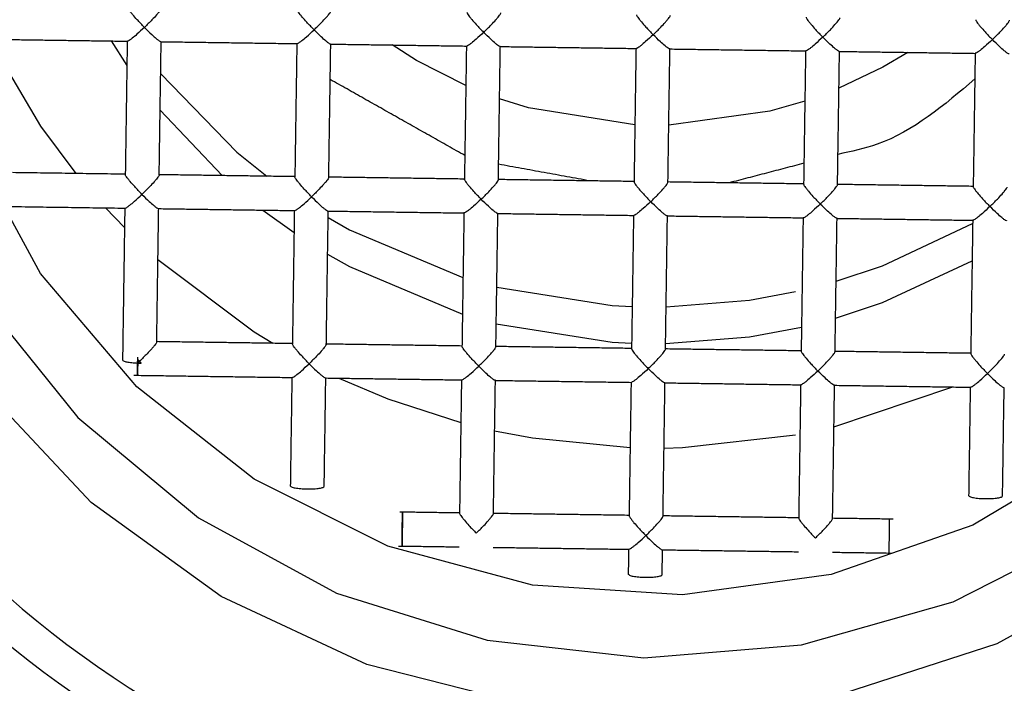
# Model space of a CAD drawing. Header units: millimetres. Extents: x 3953.473 to 3953.518, y 1849.685 to 1849.838.
# Tile 4 of 10: x 3953.48819 to 3953.4998, y 1849.74572 to 1849.75355. Entities that reach past the tile are written whole.
import ezdxf

# ---------------------------------------------------------------- set-up
doc = ezdxf.new("R2010")
doc.units = ezdxf.units.MM
doc.layers.add('SANINDUSA', color=3, linetype='Continuous')

msp = doc.modelspace()

# ---------------------------------------------------------------- linework, layer by layer
at = {"layer": 'SANINDUSA'}
for p, q in [((3953.489269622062, 1849.753298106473), (3953.489456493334, 1849.753008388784)), ((3953.489848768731, 1849.75248225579), (3953.490578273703, 1849.751709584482)), ((3953.489205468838, 1849.751329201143), (3953.489428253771, 1849.75109572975)), ((3953.491061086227, 1849.751302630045), (3953.491427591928, 1849.751036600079)), ((3953.497794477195, 1849.748747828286), (3953.499195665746, 1849.749216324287))]:
    msp.add_line(p, q, dxfattribs=at)
at = {"layer": 'SANINDUSA', "flags": 128}
for points in [[(3953.487717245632, 1849.750291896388), (3953.488877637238, 1849.748857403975), (3953.490299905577, 1849.747673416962), (3953.491929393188, 1849.746785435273), (3953.493703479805, 1849.746227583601), (3953.495553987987, 1849.746021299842), (3953.497409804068, 1849.746174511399), (3953.499199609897, 1849.746681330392), (3953.500854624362, 1849.747522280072), (3953.502311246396, 1849.748665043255), (3953.503513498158, 1849.750065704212), (3953.504415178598, 1849.751670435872), (3953.504981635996, 1849.753417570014), (3953.505191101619, 1849.755239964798), (3953.505035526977, 1849.757067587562), (3953.504520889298, 1849.758830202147), (3953.503666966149, 1849.760460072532), (3953.502506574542, 1849.761894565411), (3953.501084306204, 1849.763078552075), (3953.499454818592, 1849.763966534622), (3953.497680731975, 1849.764524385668)], [(3953.505691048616, 1849.755059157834), (3953.505482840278, 1849.753198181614), (3953.504920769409, 1849.751409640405), (3953.504025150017, 1849.749758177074), (3953.502828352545, 1849.748303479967), (3953.501373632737, 1849.747098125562), (3953.499713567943, 1849.746185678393), (3953.49790815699, 1849.745599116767)], [(3953.487860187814, 1849.753270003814), (3953.488438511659, 1849.752293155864), (3953.488855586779, 1849.751734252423)], [(3953.493453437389, 1849.752772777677), (3953.492873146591, 1849.753069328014), (3953.492585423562, 1849.753250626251)], [(3953.498665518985, 1849.753163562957), (3953.498372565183, 1849.752990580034), (3953.497853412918, 1849.752739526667)], [(3953.489855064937, 1849.752908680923), (3953.490754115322, 1849.751987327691), (3953.491106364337, 1849.751702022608)], [(3953.495446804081, 1849.752309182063), (3953.494191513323, 1849.752509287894), (3953.493851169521, 1849.75261621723)], [(3953.497451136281, 1849.752588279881), (3953.497038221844, 1849.752468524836), (3953.495846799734, 1849.752305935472)], [(3953.500946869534, 1849.748485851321), (3953.499430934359, 1849.747585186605), (3953.497761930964, 1849.747003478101), (3953.49600818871, 1849.746764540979), (3953.49424150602, 1849.746878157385), (3953.492534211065, 1849.747339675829), (3953.490956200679, 1849.748130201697), (3953.489572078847, 1849.74921737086), (3953.488438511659, 1849.75055667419), (3953.487601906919, 1849.752093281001)], [(3953.491830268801, 1849.751214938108), (3953.492083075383, 1849.751071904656), (3953.493419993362, 1849.750507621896)], [(3953.497819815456, 1849.750463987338), (3953.498366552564, 1849.750646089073), (3953.499430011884, 1849.751143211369)], [(3953.489822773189, 1849.750721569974), (3953.490956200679, 1849.749866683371), (3953.491177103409, 1849.749731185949)], [(3953.491823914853, 1849.750784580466), (3953.492083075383, 1849.75063778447), (3953.493413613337, 1849.750075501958)], [(3953.497813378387, 1849.750027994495), (3953.498366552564, 1849.750211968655), (3953.499423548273, 1849.750705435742)], [(3953.493818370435, 1849.750394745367), (3953.495177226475, 1849.750177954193), (3953.495415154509, 1849.750165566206)], [(3953.495815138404, 1849.750161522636), (3953.49679773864, 1849.750241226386), (3953.497342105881, 1849.750341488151)], [(3953.493811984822, 1849.749962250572), (3953.495177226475, 1849.749743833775), (3953.495408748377, 1849.749731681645)], [(3953.495808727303, 1849.749727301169), (3953.49679773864, 1849.749807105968), (3953.49741178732, 1849.749923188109)], [(3953.491956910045, 1849.749319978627), (3953.492534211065, 1849.749076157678), (3953.493394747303, 1849.748797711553)], [(3953.494125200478, 1849.745475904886), (3953.492284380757, 1849.745943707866), (3953.490566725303, 1849.746746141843), (3953.489034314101, 1849.747854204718), (3953.487742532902, 1849.749227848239)], [(3953.493793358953, 1849.748700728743), (3953.49424150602, 1849.748614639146), (3953.495390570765, 1849.748500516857)], [(3953.495790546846, 1849.748495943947), (3953.49600818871, 1849.748501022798), (3953.497342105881, 1849.748649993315)]]:
    msp.add_lwpolyline(points, dxfattribs=at)
at = {"layer": 'SANINDUSA'}
for centre, radius, start, end in [((3953.495693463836, 1849.755399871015), 0.01154357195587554, 196.8330576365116, 341.5261779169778), ((3953.495693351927, 1849.755523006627), 0.01206521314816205, 203.436994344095, 334.9222388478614)]:
    msp.add_arc(centre, radius, start, end, dxfattribs=at)
for points, knots in [([(3953.489663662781, 1849.75345775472), (3953.489634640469, 1849.753488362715), (3953.489585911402, 1849.753539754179), (3953.489530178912, 1849.753601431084), (3953.489498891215, 1849.753640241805), (3953.489480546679, 1849.753665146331), (3953.489468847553, 1849.753683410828), (3953.489467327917, 1849.753689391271), (3953.489466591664, 1849.753692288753)], [0, 0, 0, 0, 0.329698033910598, 0.5535698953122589, 0.6801627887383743, 0.7951174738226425, 0.9007358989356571, 1, 1, 1, 1]), ([(3953.489866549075, 1849.753686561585), (3953.489865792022, 1849.753683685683), (3953.489864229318, 1849.753677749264), (3953.489852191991, 1849.753659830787), (3953.48983329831, 1849.753635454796), (3953.489801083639, 1849.753597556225), (3953.489743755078, 1849.753537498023), (3953.489693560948, 1849.753487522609), (3953.489663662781, 1849.75345775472)], [0, 0, 0, 0, 0.09925314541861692, 0.2048777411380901, 0.3198267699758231, 0.4464305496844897, 0.670265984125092, 1, 1, 1, 1]), ([(3953.491663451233, 1849.753429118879), (3953.491634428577, 1849.75345972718), (3953.491585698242, 1849.753511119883), (3953.491529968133, 1849.753572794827), (3953.491498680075, 1849.753611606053), (3953.491480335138, 1849.753636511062), (3953.491468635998, 1849.753654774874), (3953.491467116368, 1849.753660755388), (3953.491466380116, 1849.753663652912)], [0, 0, 0, 0, 0.3296953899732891, 0.5535732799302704, 0.6801639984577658, 0.7951191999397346, 0.90073647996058, 1, 1, 1, 1]), ([(3953.491663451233, 1849.753429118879), (3953.491693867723, 1849.753458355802), (3953.491744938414, 1849.753507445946), (3953.49180081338, 1849.753569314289), (3953.491833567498, 1849.75360708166), (3953.491852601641, 1849.753631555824), (3953.491864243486, 1849.753649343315), (3953.491865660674, 1849.753655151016), (3953.49186633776, 1849.753657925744)], [0, 0, 0, 0, 0.32965323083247, 0.5535029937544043, 0.682101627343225, 0.7979479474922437, 0.9034661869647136, 1, 1, 1, 1]), ([(3953.493466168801, 1849.753635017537), (3953.493466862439, 1849.75363207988), (3953.493468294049, 1849.753626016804), (3953.493479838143, 1849.753607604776), (3953.49349830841, 1849.753582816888), (3953.493529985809, 1849.753544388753), (3953.493584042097, 1849.753481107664), (3953.493633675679, 1849.75343058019), (3953.493663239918, 1849.753400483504)], [0, 0, 0, 0, 0.09926199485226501, 0.2048683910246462, 0.3198198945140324, 0.4464271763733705, 0.6702643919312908, 1, 1, 1, 1]), ([(3953.493663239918, 1849.753400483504), (3953.493693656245, 1849.753429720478), (3953.49374472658, 1849.753478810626), (3953.493800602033, 1849.753540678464), (3953.493833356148, 1849.753578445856), (3953.493852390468, 1849.753602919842), (3953.493864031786, 1849.753620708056), (3953.493865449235, 1849.753626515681), (3953.493866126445, 1849.753629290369)], [0, 0, 0, 0, 0.3296535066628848, 0.5535025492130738, 0.6821013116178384, 0.7979475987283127, 0.9034661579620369, 0.9999999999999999, 0.9999999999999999, 0.9999999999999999, 0.9999999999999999]), ([(3953.495465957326, 1849.753606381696), (3953.495466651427, 1849.753603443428), (3953.495468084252, 1849.753597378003), (3953.495479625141, 1849.753578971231), (3953.495498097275, 1849.753554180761), (3953.495529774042, 1849.753515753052), (3953.49558383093, 1849.75345247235), (3953.495633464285, 1849.753401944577), (3953.495663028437, 1849.753371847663)], [0, 0, 0, 0, 0.09924352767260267, 0.2048669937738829, 0.3198189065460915, 0.4464263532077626, 0.6702633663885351, 1, 1, 1, 1]), ([(3953.495663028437, 1849.753371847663), (3953.495693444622, 1849.753401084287), (3953.495744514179, 1849.753450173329), (3953.49580039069, 1849.753512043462), (3953.49583314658, 1849.753549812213), (3953.495852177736, 1849.753574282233), (3953.495863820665, 1849.753592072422), (3953.495865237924, 1849.753597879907), (3953.495865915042, 1849.753600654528)], [0, 0, 0, 0, 0.3296510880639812, 0.5534926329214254, 0.6820895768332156, 0.7979491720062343, 0.9034669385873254, 0.9999999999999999, 0.9999999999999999, 0.9999999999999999, 0.9999999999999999]), ([(3953.497465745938, 1849.753577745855), (3953.49746644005, 1849.753574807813), (3953.497467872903, 1849.753568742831), (3953.497479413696, 1849.753550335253), (3953.497497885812, 1849.753525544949), (3953.497529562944, 1849.753487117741), (3953.497583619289, 1849.753423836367), (3953.497633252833, 1849.753373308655), (3953.497662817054, 1849.753343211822)], [0, 0, 0, 0, 0.09924316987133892, 0.2048671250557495, 0.319819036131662, 0.4464256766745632, 0.6702634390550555, 1, 1, 1, 1]), ([(3953.497662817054, 1849.753343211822), (3953.497693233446, 1849.753372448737), (3953.497744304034, 1849.753421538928), (3953.497800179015, 1849.753483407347), (3953.497832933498, 1849.75352117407), (3953.497851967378, 1849.753545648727), (3953.497863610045, 1849.75356343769), (3953.497865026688, 1849.753569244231), (3953.497865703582, 1849.753572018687)], [0, 0, 0, 0, 0.3296466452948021, 0.5534926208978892, 0.6820880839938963, 0.7979329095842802, 0.9034491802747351, 1, 1, 1, 1]), ([(3953.499465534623, 1849.753549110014), (3953.499466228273, 1849.753546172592), (3953.499467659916, 1849.753540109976), (3953.499479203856, 1849.753521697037), (3953.499497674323, 1849.753496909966), (3953.499529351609, 1849.753458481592), (3953.499583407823, 1849.753395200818), (3953.499633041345, 1849.753344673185), (3953.499662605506, 1849.753314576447)], [0, 0, 0, 0, 0.09926182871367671, 0.2048689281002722, 0.3198199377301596, 0.4464274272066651, 0.6702650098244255, 1, 1, 1, 1]), ([(3953.499662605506, 1849.753314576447), (3953.499693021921, 1849.753343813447), (3953.499744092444, 1849.753392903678), (3953.499799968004, 1849.753454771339), (3953.499832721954, 1849.753492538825), (3953.499851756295, 1849.753517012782), (3953.499863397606, 1849.753534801), (3953.499864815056, 1849.753540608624), (3953.499865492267, 1849.753543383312)], [0, 0, 0, 0, 0.3296532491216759, 0.553502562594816, 0.6821012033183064, 0.7979475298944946, 0.9034661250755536, 1, 1, 1, 1]), ([(3953.489663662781, 1849.75345775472), (3953.489633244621, 1849.753429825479), (3953.489582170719, 1849.753382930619), (3953.489526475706, 1849.753334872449), (3953.489493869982, 1849.753310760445), (3953.489474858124, 1849.753298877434), (3953.489462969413, 1849.753293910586), (3953.489461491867, 1849.753296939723), (3953.489460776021, 1849.75329840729)], [0, 0, 0, 0, 0.3296937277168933, 0.5535754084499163, 0.6801587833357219, 0.7951069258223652, 0.9007327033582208, 0.9999999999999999, 0.9999999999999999, 0.9999999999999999, 0.9999999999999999]), ([(3953.489663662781, 1849.75345775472), (3953.489692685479, 1849.753428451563), (3953.489741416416, 1849.753379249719), (3953.489797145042, 1849.753331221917), (3953.489828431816, 1849.753305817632), (3953.489846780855, 1849.753293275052), (3953.489858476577, 1849.75328812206), (3953.489859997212, 1849.753291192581), (3953.489860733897, 1849.753292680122)], [0, 0, 0, 0, 0.3296975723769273, 0.5535829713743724, 0.6801749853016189, 0.7951123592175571, 0.9007403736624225, 1, 1, 1, 1]), ([(3953.491460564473, 1849.753269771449), (3953.491461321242, 1849.753268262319), (3953.49146288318, 1849.753265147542), (3953.491474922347, 1849.753269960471), (3953.491493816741, 1849.753281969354), (3953.491526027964, 1849.753306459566), (3953.491583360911, 1849.75335287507), (3953.491633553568, 1849.753400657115), (3953.491663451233, 1849.753429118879)], [0, 0, 0, 0, 0.09926764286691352, 0.2048838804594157, 0.3198260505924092, 0.4464383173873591, 0.6702664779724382, 1, 1, 1, 1]), ([(3953.491860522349, 1849.753264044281), (3953.491859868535, 1849.753262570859), (3953.49185850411, 1849.753259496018), (3953.491847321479, 1849.753264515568), (3953.491829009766, 1849.753276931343), (3953.491796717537, 1849.753302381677), (3953.491741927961, 1849.753352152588), (3953.491692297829, 1849.753400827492), (3953.491663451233, 1849.753429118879)], [0, 0, 0, 0, 0.09623423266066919, 0.200828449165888, 0.3161638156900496, 0.4446057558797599, 0.6771873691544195, 1, 1, 1, 1]), ([(3953.493663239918, 1849.753400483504), (3953.493632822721, 1849.753372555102), (3953.493581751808, 1849.753325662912), (3953.493526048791, 1849.753277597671), (3953.493493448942, 1849.75325349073), (3953.493474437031, 1849.753241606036), (3953.493462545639, 1849.753236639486), (3953.493461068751, 1849.753239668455), (3953.493460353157, 1849.753241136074)], [0, 0, 0, 0, 0.3297023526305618, 0.5535750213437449, 0.6801740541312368, 0.7951236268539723, 0.9007317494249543, 1, 1, 1, 1]), ([(3953.493860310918, 1849.753235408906), (3953.493859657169, 1849.753233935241), (3953.49385829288, 1849.753230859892), (3953.493847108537, 1849.75323588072), (3953.493828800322, 1849.753248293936), (3953.493796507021, 1849.753273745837), (3953.493741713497, 1849.753323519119), (3953.493692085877, 1849.753372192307), (3953.493663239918, 1849.753400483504)], [0, 0, 0, 0, 0.09623315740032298, 0.20082609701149, 0.3161770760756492, 0.444617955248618, 0.6771852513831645, 1, 1, 1, 1]), ([(3953.495663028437, 1849.753371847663), (3953.49563261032, 1849.753343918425), (3953.495581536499, 1849.753297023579), (3953.495525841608, 1849.753248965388), (3953.495493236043, 1849.753224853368), (3953.495474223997, 1849.753212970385), (3953.495462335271, 1849.753208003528), (3953.495460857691, 1849.753211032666), (3953.495460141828, 1849.753212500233)], [0, 0, 0, 0, 0.329693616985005, 0.5535751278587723, 0.6801584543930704, 0.795106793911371, 0.9007326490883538, 1, 1, 1, 1]), ([(3953.495860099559, 1849.753206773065), (3953.495859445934, 1849.753205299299), (3953.495858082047, 1849.75320222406), (3953.495846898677, 1849.753207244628), (3953.49582858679, 1849.753219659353), (3953.495796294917, 1849.753245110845), (3953.495741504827, 1849.753294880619), (3953.495691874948, 1849.75334355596), (3953.495663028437, 1849.753371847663)], [0, 0, 0, 0, 0.09625184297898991, 0.2008441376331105, 0.3161769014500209, 0.4446167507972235, 0.6771930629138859, 0.9999999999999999, 0.9999999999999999, 0.9999999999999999, 0.9999999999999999]), ([(3953.497662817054, 1849.753343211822), (3953.497632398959, 1849.753315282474), (3953.497581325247, 1849.753268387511), (3953.49752563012, 1849.753220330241), (3953.497493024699, 1849.753196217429), (3953.497474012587, 1849.753184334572), (3953.49746212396, 1849.75317936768), (3953.497460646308, 1849.753182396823), (3953.497459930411, 1849.753183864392)], [0, 0, 0, 0, 0.3296937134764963, 0.5535744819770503, 0.6801584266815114, 0.7951067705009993, 0.900732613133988, 1, 1, 1, 1]), ([(3953.497859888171, 1849.753178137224), (3953.497859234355, 1849.753176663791), (3953.497857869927, 1849.753173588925), (3953.497846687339, 1849.753178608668), (3953.497828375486, 1849.753191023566), (3953.497796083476, 1849.753216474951), (3953.497741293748, 1849.753266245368), (3953.497691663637, 1849.753314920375), (3953.497662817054, 1849.753343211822)], [0, 0, 0, 0, 0.09623421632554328, 0.2008284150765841, 0.3161634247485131, 0.4446058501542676, 0.6771874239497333, 1, 1, 1, 1]), ([(3953.499662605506, 1849.753314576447), (3953.499632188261, 1849.753286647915), (3953.499581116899, 1849.753239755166), (3953.499525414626, 1849.75319169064), (3953.49949281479, 1849.753167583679), (3953.499473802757, 1849.753155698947), (3953.499461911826, 1849.753150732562), (3953.499460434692, 1849.753153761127), (3953.499459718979, 1849.753155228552)], [0, 0, 0, 0, 0.3296984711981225, 0.5535725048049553, 0.6801723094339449, 0.7951225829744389, 0.9007311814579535, 0.9999999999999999, 0.9999999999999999, 0.9999999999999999, 0.9999999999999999]), ([(3953.499859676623, 1849.753149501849), (3953.499859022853, 1849.753148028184), (3953.499857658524, 1849.75314495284), (3953.499846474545, 1849.753149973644), (3953.499828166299, 1849.753162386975), (3953.499795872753, 1849.753187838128), (3953.499741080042, 1849.75323761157), (3953.499691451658, 1849.753286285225), (3953.499662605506, 1849.753314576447)], [0, 0, 0, 0, 0.09623362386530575, 0.2008269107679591, 0.3161784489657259, 0.4446194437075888, 0.6771889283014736, 1, 1, 1, 1]), ([(3953.49945521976, 1849.752850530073), (3953.499095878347, 1849.752542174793), (3953.498612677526, 1849.752127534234), (3953.497999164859, 1849.751994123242), (3953.497841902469, 1849.751959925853)], [0, 0, 0, 0, 0.7436688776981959, 0.9999999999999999, 0.9999999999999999, 0.9999999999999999, 0.9999999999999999]), ([(3953.489634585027, 1849.751488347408), (3953.489605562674, 1849.751518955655), (3953.489556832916, 1849.751570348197), (3953.489501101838, 1849.751632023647), (3953.489469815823, 1849.751670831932), (3953.489451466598, 1849.751695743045), (3953.489439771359, 1849.751714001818), (3953.489438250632, 1849.751719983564), (3953.489437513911, 1849.75172288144)], [0, 0, 0, 0, 0.3296943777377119, 0.5535708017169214, 0.6801626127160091, 0.7951022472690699, 0.9007366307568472, 1, 1, 1, 1]), ([(3953.489837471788, 1849.751717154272), (3953.489836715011, 1849.751714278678), (3953.489835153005, 1849.751708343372), (3953.489823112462, 1849.751690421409), (3953.489804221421, 1849.751666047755), (3953.489772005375, 1849.751628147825), (3953.489714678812, 1849.751568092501), (3953.489664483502, 1849.751518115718), (3953.489634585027, 1849.751488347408)], [0, 0, 0, 0, 0.09925411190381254, 0.2048631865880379, 0.3198128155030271, 0.4464178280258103, 0.6702627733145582, 1, 1, 1, 1]), ([(3953.491634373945, 1849.751459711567), (3953.49160535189, 1849.751490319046), (3953.491556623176, 1849.751541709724), (3953.491500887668, 1849.751603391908), (3953.491469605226, 1849.751642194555), (3953.4914512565, 1849.751667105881), (3953.491439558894, 1849.75168536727), (3953.49143803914, 1849.751691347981), (3953.491437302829, 1849.751694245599)], [0, 0, 0, 0, 0.3296990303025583, 0.5535724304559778, 0.6801757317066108, 0.7951173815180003, 0.9007355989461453, 1, 1, 1, 1]), ([(3953.491837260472, 1849.751688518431), (3953.491836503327, 1849.751685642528), (3953.491834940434, 1849.751679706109), (3953.491822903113, 1849.751661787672), (3953.491804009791, 1849.751637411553), (3953.49177179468, 1849.751599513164), (3953.491714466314, 1849.75153945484), (3953.491664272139, 1849.751489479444), (3953.491634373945, 1849.751459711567)], [0, 0, 0, 0, 0.09925319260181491, 0.2048777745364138, 0.319826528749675, 0.4464306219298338, 0.6702660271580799, 1, 1, 1, 1]), ([(3953.493634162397, 1849.751431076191), (3953.493605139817, 1849.75146168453), (3953.49355640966, 1849.751513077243), (3953.493500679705, 1849.751574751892), (3953.493469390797, 1849.751613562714), (3953.49345104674, 1849.751638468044), (3953.493439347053, 1849.751656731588), (3953.493437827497, 1849.751662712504), (3953.493437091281, 1849.751665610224)], [0, 0, 0, 0, 0.3296951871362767, 0.5535723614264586, 0.6801638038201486, 0.7951185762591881, 0.900736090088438, 1, 1, 1, 1]), ([(3953.493634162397, 1849.751431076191), (3953.493664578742, 1849.751460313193), (3953.493715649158, 1849.751509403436), (3953.493771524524, 1849.751571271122), (3953.493804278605, 1849.751609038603), (3953.493823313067, 1849.751633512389), (3953.493834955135, 1849.751651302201), (3953.493836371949, 1849.751657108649), (3953.493837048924, 1849.751659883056)], [0, 0, 0, 0, 0.3296467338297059, 0.5534917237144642, 0.682088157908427, 0.7979324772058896, 0.9034491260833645, 1, 1, 1, 1]), ([(3953.495436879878, 1849.751636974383), (3953.495437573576, 1849.751634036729), (3953.49543900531, 1849.751627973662), (3953.495450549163, 1849.751609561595), (3953.495469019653, 1849.751584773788), (3953.495500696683, 1849.751546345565), (3953.49555475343, 1849.751483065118), (3953.495604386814, 1849.751432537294), (3953.495633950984, 1849.751402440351)], [0, 0, 0, 0, 0.09926210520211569, 0.2048685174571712, 0.319820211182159, 0.4464274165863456, 0.6702639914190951, 1, 1, 1, 1]), ([(3953.495633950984, 1849.751402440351), (3953.495664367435, 1849.751431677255), (3953.495715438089, 1849.751480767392), (3953.495771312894, 1849.751542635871), (3953.495804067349, 1849.751580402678), (3953.495823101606, 1849.751604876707), (3953.495834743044, 1849.751622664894), (3953.49583616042, 1849.751628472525), (3953.495836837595, 1849.751631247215)], [0, 0, 0, 0, 0.3296530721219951, 0.5535030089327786, 0.6821010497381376, 0.7979474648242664, 0.9034661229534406, 0.9999999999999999, 0.9999999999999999, 0.9999999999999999, 0.9999999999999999]), ([(3953.497436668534, 1849.751608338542), (3953.497437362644, 1849.7516054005), (3953.497438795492, 1849.751599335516), (3953.497450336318, 1849.751580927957), (3953.497468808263, 1849.751556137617), (3953.497500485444, 1849.751517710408), (3953.4975545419, 1849.751454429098), (3953.49760417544, 1849.751403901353), (3953.49763373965, 1849.75137380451)], [0, 0, 0, 0, 0.09924316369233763, 0.2048671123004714, 0.3198188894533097, 0.4464255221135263, 0.6702634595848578, 1, 1, 1, 1]), ([(3953.49763373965, 1849.75137380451), (3953.497664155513, 1849.751403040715), (3953.497715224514, 1849.751452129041), (3953.497771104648, 1849.751514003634), (3953.497803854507, 1849.751551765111), (3953.497822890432, 1849.751576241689), (3953.497834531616, 1849.751594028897), (3953.497835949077, 1849.751599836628), (3953.497836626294, 1849.751602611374)], [0, 0, 0, 0, 0.3296521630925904, 0.5534942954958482, 0.6821024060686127, 0.7979490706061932, 0.9034666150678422, 1, 1, 1, 1]), ([(3953.499436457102, 1849.751579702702), (3953.499437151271, 1849.751576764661), (3953.499438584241, 1849.751570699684), (3953.499450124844, 1849.751552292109), (3953.499468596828, 1849.751527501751), (3953.49950027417, 1849.751489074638), (3953.499554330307, 1849.751425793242), (3953.499603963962, 1849.751375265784), (3953.499633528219, 1849.751345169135)], [0, 0, 0, 0, 0.09924328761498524, 0.2048672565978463, 0.3198191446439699, 0.4464260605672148, 0.6702640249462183, 1, 1, 1, 1]), ([(3953.499633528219, 1849.751345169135), (3953.499663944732, 1849.751374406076), (3953.499715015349, 1849.751423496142), (3953.499770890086, 1849.751485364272), (3953.499803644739, 1849.751523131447), (3953.499822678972, 1849.751547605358), (3953.49983432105, 1849.751565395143), (3953.499835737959, 1849.751571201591), (3953.499836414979, 1849.751573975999)], [0, 0, 0, 0, 0.3296470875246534, 0.5534914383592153, 0.6820883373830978, 0.7979324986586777, 0.903449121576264, 1, 1, 1, 1]), ([(3953.489431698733, 1849.751328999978), (3953.489432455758, 1849.75132749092), (3953.489434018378, 1849.751324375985), (3953.489446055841, 1849.751329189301), (3953.489464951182, 1849.751341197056), (3953.489497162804, 1849.751365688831), (3953.489554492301, 1849.751412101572), (3953.48960468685, 1849.751459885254), (3953.489634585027, 1849.751488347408)], [0, 0, 0, 0, 0.09924910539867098, 0.2048659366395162, 0.3198093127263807, 0.4464220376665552, 0.6702635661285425, 1, 1, 1, 1]), ([(3953.489634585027, 1849.751488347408), (3953.489663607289, 1849.751459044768), (3953.48971233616, 1849.751409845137), (3953.489768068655, 1849.751361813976), (3953.489799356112, 1849.751336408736), (3953.489817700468, 1849.751323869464), (3953.489829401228, 1849.751318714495), (3953.489830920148, 1849.751321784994), (3953.489831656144, 1849.751323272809)], [0, 0, 0, 0, 0.3296996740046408, 0.5535713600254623, 0.6801610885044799, 0.7951144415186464, 0.9007223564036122, 1, 1, 1, 1]), ([(3953.491431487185, 1849.751300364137), (3953.49143224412, 1849.751298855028), (3953.491433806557, 1849.751295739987), (3953.491445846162, 1849.751300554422), (3953.491464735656, 1849.751312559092), (3953.491496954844, 1849.751337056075), (3953.491554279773, 1849.751383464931), (3953.491604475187, 1849.751431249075), (3953.491634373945, 1849.751459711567)], [0, 0, 0, 0, 0.09924880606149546, 0.2048653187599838, 0.3198256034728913, 0.4464234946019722, 0.6702636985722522, 1, 1, 1, 1]), ([(3953.491634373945, 1849.751459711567), (3953.491663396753, 1849.75143040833), (3953.491712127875, 1849.751381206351), (3953.491767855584, 1849.751333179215), (3953.491799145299, 1849.751307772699), (3953.491817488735, 1849.751295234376), (3953.491829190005, 1849.751290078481), (3953.491830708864, 1849.751293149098), (3953.491831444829, 1849.751294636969)], [0, 0, 0, 0, 0.3296918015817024, 0.5535732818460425, 0.6801630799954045, 0.79511506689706, 0.9007228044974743, 1, 1, 1, 1]), ([(3953.493634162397, 1849.751431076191), (3953.493603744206, 1849.751403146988), (3953.493552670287, 1849.751356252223), (3953.493496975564, 1849.751308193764), (3953.493464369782, 1849.751284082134), (3953.493445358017, 1849.751272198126), (3953.493433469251, 1849.751267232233), (3953.493431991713, 1849.751270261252), (3953.49343127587, 1849.751271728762)], [0, 0, 0, 0, 0.3296937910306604, 0.5535751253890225, 0.6801585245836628, 0.7951070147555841, 0.9007326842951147, 0.9999999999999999, 0.9999999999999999, 0.9999999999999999, 0.9999999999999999]), ([(3953.493831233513, 1849.751266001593), (3953.49383057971, 1849.751264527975), (3953.493829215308, 1849.751261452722), (3953.493818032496, 1849.75126647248), (3953.493799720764, 1849.751278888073), (3953.493767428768, 1849.751304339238), (3953.493712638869, 1849.751354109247), (3953.493663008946, 1849.751402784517), (3953.493634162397, 1849.751431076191)], [0, 0, 0, 0, 0.0962342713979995, 0.2008285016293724, 0.3161637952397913, 0.4446061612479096, 0.6771867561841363, 1, 1, 1, 1]), ([(3953.495633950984, 1849.751402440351), (3953.495603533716, 1849.751374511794), (3953.495552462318, 1849.751327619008), (3953.495496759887, 1849.751279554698), (3953.495464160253, 1849.751255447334), (3953.495445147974, 1849.751243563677), (3953.495433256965, 1849.751238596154), (3953.495431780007, 1849.751241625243), (3953.49543106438, 1849.751243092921)], [0, 0, 0, 0, 0.3296985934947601, 0.5535726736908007, 0.6801723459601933, 0.7951224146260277, 0.9007311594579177, 0.9999999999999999, 0.9999999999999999, 0.9999999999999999, 0.9999999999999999]), ([(3953.495831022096, 1849.751237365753), (3953.495830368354, 1849.751235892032), (3953.495829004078, 1849.751232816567), (3953.495817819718, 1849.751237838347), (3953.495799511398, 1849.751250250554), (3953.495767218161, 1849.751275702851), (3953.495712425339, 1849.751325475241), (3953.495662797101, 1849.751374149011), (3953.495633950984, 1849.751402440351)], [0, 0, 0, 0, 0.096233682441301, 0.200827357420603, 0.3161786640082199, 0.4446202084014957, 0.6771887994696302, 1, 1, 1, 1]), ([(3953.49763373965, 1849.75137380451), (3953.497603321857, 1849.751345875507), (3953.497552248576, 1849.751298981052), (3953.497496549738, 1849.751250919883), (3953.497463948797, 1849.751226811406), (3953.497444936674, 1849.751214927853), (3953.497433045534, 1849.751209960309), (3953.497431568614, 1849.751212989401), (3953.497430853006, 1849.75121445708)], [0, 0, 0, 0, 0.3296950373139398, 0.5535775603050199, 0.6801757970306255, 0.7951246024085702, 0.9007322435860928, 1, 1, 1, 1]), ([(3953.49783081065, 1849.751208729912), (3953.497830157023, 1849.751207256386), (3953.497828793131, 1849.751204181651), (3953.497817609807, 1849.751209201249), (3953.497799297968, 1849.751221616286), (3953.497767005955, 1849.751247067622), (3953.497712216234, 1849.751296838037), (3953.497662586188, 1849.75134551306), (3953.49763373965, 1849.75137380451)], [0, 0, 0, 0, 0.0962517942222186, 0.2008439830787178, 0.3161767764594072, 0.4446167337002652, 0.6771938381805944, 1, 1, 1, 1]), ([(3953.499633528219, 1849.751345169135), (3953.499603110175, 1849.751317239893), (3953.499552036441, 1849.751270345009), (3953.499496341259, 1849.751222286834), (3953.499463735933, 1849.751198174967), (3953.499444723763, 1849.751186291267), (3953.499432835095, 1849.751181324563), (3953.499431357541, 1849.751184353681), (3953.499430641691, 1849.751185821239)], [0, 0, 0, 0, 0.3296933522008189, 0.5535750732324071, 0.6801581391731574, 0.7951068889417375, 0.9007326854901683, 1, 1, 1, 1]), ([(3953.499830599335, 1849.751180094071), (3953.499829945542, 1849.75117862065), (3953.49982858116, 1849.751175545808), (3953.499817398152, 1849.75118056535), (3953.49979908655, 1849.751192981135), (3953.499766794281, 1849.751218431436), (3953.499712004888, 1849.751268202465), (3953.499662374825, 1849.751316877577), (3953.499633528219, 1849.751345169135)], [0, 0, 0, 0, 0.09623417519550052, 0.2008284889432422, 0.316163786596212, 0.4446056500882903, 0.6771867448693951, 0.9999999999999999, 0.9999999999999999, 0.9999999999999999, 0.9999999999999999]), ([(3953.4898083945, 1849.749747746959), (3953.489807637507, 1849.74974487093), (3953.489806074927, 1849.749738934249), (3953.489794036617, 1849.749721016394), (3953.48977514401, 1849.749696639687), (3953.489742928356, 1849.749658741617), (3953.489685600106, 1849.749598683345), (3953.489635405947, 1849.749548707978), (3953.48960550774, 1849.749518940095)], [0, 0, 0, 0, 0.09925327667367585, 0.2048779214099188, 0.3198267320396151, 0.4464311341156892, 0.6702660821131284, 0.9999999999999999, 0.9999999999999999, 0.9999999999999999, 0.9999999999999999]), ([(3953.491605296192, 1849.749490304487), (3953.491576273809, 1849.749520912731), (3953.491527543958, 1849.749572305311), (3953.491471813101, 1849.749633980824), (3953.491440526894, 1849.749672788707), (3953.491422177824, 1849.749697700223), (3953.491410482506, 1849.749715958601), (3953.491408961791, 1849.749721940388), (3953.491408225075, 1849.749724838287)], [0, 0, 0, 0, 0.329694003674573, 0.5535706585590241, 0.6801622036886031, 0.795102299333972, 0.9007365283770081, 1, 1, 1, 1]), ([(3953.491808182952, 1849.749719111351), (3953.49180742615, 1849.749716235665), (3953.491805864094, 1849.749710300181), (3953.491793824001, 1849.749692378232), (3953.491774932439, 1849.749668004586), (3953.491742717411, 1849.74963010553), (3953.49168538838, 1849.749570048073), (3953.491635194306, 1849.749520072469), (3953.491605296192, 1849.749490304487)], [0, 0, 0, 0, 0.09925493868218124, 0.2048645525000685, 0.3198152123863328, 0.4464210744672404, 0.6702605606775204, 0.9999999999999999, 0.9999999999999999, 0.9999999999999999, 0.9999999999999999]), ([(3953.493605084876, 1849.749461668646), (3953.493576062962, 1849.749492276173), (3953.493527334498, 1849.749543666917), (3953.493471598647, 1849.749605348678), (3953.493440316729, 1849.74964415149), (3953.493421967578, 1849.749669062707), (3953.493410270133, 1849.749687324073), (3953.493408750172, 1849.749693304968), (3953.49340801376, 1849.749696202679)], [0, 0, 0, 0, 0.3296988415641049, 0.5535719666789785, 0.6801750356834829, 0.7951170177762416, 0.9007353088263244, 1, 1, 1, 1]), ([(3953.493605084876, 1849.749461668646), (3953.49363550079, 1849.74949090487), (3953.493686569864, 1849.749539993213), (3953.493742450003, 1849.749601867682), (3953.493775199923, 1849.749639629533), (3953.493794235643, 1849.749664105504), (3953.493805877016, 1849.749681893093), (3953.493807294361, 1849.749687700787), (3953.49380797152, 1849.749690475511)], [0, 0, 0, 0, 0.3296523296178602, 0.5534944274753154, 0.68210306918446, 0.7979487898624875, 0.9034666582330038, 1, 1, 1, 1]), ([(3953.495407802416, 1849.749667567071), (3953.495408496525, 1849.749664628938), (3953.49540992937, 1849.749658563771), (3953.495421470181, 1849.749640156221), (3953.495439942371, 1849.749615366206), (3953.495471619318, 1849.749576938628), (3953.495525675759, 1849.749513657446), (3953.49557530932, 1849.749463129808), (3953.495604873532, 1849.749433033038)], [0, 0, 0, 0, 0.09924335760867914, 0.2048673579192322, 0.3198189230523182, 0.4464259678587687, 0.6702638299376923, 1, 1, 1, 1]), ([(3953.495604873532, 1849.749433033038), (3953.495635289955, 1849.74946226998), (3953.495686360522, 1849.749511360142), (3953.495742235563, 1849.749573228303), (3953.495774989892, 1849.749610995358), (3953.495794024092, 1849.749635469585), (3953.49580566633, 1849.749653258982), (3953.495807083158, 1849.749659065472), (3953.49580776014, 1849.749661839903)], [0, 0, 0, 0, 0.3296468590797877, 0.5534921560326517, 0.6820881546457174, 0.7979327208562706, 0.9034491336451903, 0.9999999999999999, 0.9999999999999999, 0.9999999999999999, 0.9999999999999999]), ([(3953.489581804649, 1849.749357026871), (3953.489581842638, 1849.749363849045), (3953.489581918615, 1849.74937749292), (3953.48958250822, 1849.749428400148), (3953.489583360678, 1849.749494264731), (3953.489584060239, 1849.749543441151), (3953.489584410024, 1849.749568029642)], [0, 0, 0, 0, 0.2500137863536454, 0.5000102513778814, 0.7500022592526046, 1, 1, 1, 1]), ([(3953.497407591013, 1849.74963893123), (3953.497408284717, 1849.749635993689), (3953.497409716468, 1849.749629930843), (3953.497421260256, 1849.74961151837), (3953.497439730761, 1849.74958673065), (3953.497471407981, 1849.749548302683), (3953.497525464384, 1849.749485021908), (3953.497575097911, 1849.749434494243), (3953.49760466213, 1849.74940439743)], [0, 0, 0, 0, 0.09926196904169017, 0.2048686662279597, 0.3198204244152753, 0.4464272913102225, 0.6702643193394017, 1, 1, 1, 1]), ([(3953.49760466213, 1849.74940439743), (3953.49763507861, 1849.749433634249), (3953.497686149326, 1849.749482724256), (3953.497742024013, 1849.74954459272), (3953.49777477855, 1849.74958235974), (3953.497793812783, 1849.749606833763), (3953.497805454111, 1849.749624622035), (3953.497806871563, 1849.749630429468), (3953.497807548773, 1849.749633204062)], [0, 0, 0, 0, 0.329652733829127, 0.5535025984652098, 0.6821012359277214, 0.7979476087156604, 0.90346624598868, 1, 1, 1, 1]), ([(3953.499407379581, 1849.749610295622), (3953.499408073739, 1849.749607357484), (3953.499409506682, 1849.74960129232), (3953.499421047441, 1849.74958288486), (3953.499439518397, 1849.749558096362), (3953.4994711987, 1849.749519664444), (3953.499525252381, 1849.749456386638), (3953.4995748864, 1849.749405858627), (3953.499604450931, 1849.749375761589)], [0, 0, 0, 0, 0.09924434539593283, 0.2048690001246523, 0.3198221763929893, 0.4464194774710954, 0.6702594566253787, 1, 1, 1, 1]), ([(3953.499604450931, 1849.749375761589), (3953.499634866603, 1849.749404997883), (3953.49968593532, 1849.749454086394), (3953.499741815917, 1849.749515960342), (3953.499774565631, 1849.749553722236), (3953.499793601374, 1849.749578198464), (3953.499805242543, 1849.749595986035), (3953.499806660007, 1849.749601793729), (3953.499807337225, 1849.749604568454)], [0, 0, 0, 0, 0.3296517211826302, 0.5534939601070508, 0.6821025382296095, 0.7979486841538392, 0.9034665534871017, 1, 1, 1, 1]), ([(3953.489405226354, 1849.749536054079), (3953.48940783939, 1849.749531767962), (3953.489413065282, 1849.749523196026), (3953.489453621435, 1849.749511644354), (3953.489512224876, 1849.749502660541), (3953.489560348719, 1849.749500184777), (3953.489584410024, 1849.749498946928)], [0, 0, 0, 0, 0.2500079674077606, 0.4999986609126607, 0.7500057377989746, 1, 1, 1, 1]), ([(3953.489584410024, 1849.749498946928), (3953.489584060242, 1849.749476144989), (3953.489583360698, 1849.749430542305), (3953.489582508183, 1849.749380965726), (3953.489581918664, 1849.74935200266), (3953.489581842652, 1849.749355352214), (3953.489581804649, 1849.749357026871)], [0, 0, 0, 0, 0.2500068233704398, 0.5000005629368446, 0.7500182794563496, 1, 1, 1, 1]), ([(3953.491402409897, 1849.749330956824), (3953.491403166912, 1849.749329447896), (3953.491404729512, 1849.749326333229), (3953.491416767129, 1849.749331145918), (3953.491435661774, 1849.749343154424), (3953.491467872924, 1849.749367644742), (3953.491525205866, 1849.749414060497), (3953.491575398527, 1849.749461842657), (3953.491605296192, 1849.749490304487)], [0, 0, 0, 0, 0.09925009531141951, 0.204867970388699, 0.3198121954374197, 0.4464269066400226, 0.6702597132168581, 0.9999999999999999, 0.9999999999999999, 0.9999999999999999, 0.9999999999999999]), ([(3953.491605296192, 1849.749490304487), (3953.491634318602, 1849.74946100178), (3953.491683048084, 1849.749411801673), (3953.491738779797, 1849.749363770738), (3953.491770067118, 1849.749338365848), (3953.491788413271, 1849.749325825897), (3953.491800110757, 1849.749320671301), (3953.491801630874, 1849.749323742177), (3953.491802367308, 1849.749325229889)], [0, 0, 0, 0, 0.3296961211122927, 0.5535694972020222, 0.6801597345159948, 0.795113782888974, 0.9007411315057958, 0.9999999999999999, 0.9999999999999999, 0.9999999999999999, 0.9999999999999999]), ([(3953.493402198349, 1849.749302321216), (3953.493402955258, 1849.749300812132), (3953.49340451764, 1849.749297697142), (3953.493416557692, 1849.749302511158), (3953.493435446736, 1849.749314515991), (3953.493467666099, 1849.749339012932), (3953.49352499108, 1849.74938542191), (3953.493575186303, 1849.749433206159), (3953.493605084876, 1849.749461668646)], [0, 0, 0, 0, 0.09924883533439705, 0.204865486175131, 0.3198255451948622, 0.4464234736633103, 0.6702644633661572, 1, 1, 1, 1]), ([(3953.493802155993, 1849.749296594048), (3953.493801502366, 1849.749295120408), (3953.493800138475, 1849.749292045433), (3953.493788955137, 1849.749297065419), (3953.493770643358, 1849.749309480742), (3953.493738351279, 1849.749334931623), (3953.493683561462, 1849.74938470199), (3953.493633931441, 1849.749433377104), (3953.493605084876, 1849.749461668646)], [0, 0, 0, 0, 0.09625181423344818, 0.2008440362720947, 0.3161769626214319, 0.4446166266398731, 0.6771933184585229, 1, 1, 1, 1]), ([(3953.495604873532, 1849.749433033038), (3953.495574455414, 1849.74940510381), (3953.495523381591, 1849.749358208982), (3953.495467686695, 1849.749310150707), (3953.495435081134, 1849.749286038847), (3953.495416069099, 1849.749274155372), (3953.49540418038, 1849.74926918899), (3953.495402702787, 1849.749272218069), (3953.495401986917, 1849.749273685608)], [0, 0, 0, 0, 0.3296935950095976, 0.5535750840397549, 0.6801583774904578, 0.795106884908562, 0.9007326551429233, 1, 1, 1, 1]), ([(3953.495801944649, 1849.74926795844), (3953.49580129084, 1849.749266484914), (3953.495799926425, 1849.749263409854), (3953.49578874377, 1849.74926842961), (3953.495770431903, 1849.749280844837), (3953.495738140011, 1849.749306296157), (3953.495683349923, 1849.749356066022), (3953.495633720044, 1849.749404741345), (3953.495604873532, 1849.749433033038)], [0, 0, 0, 0, 0.09623423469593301, 0.2008284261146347, 0.3161636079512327, 0.4446059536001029, 0.6771867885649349, 1, 1, 1, 1]), ([(3953.49760466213, 1849.74940439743), (3953.497574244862, 1849.74937646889), (3953.497523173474, 1849.749329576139), (3953.497467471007, 1849.749281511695), (3953.497434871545, 1849.749257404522), (3953.497415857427, 1849.749245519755), (3953.497403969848, 1849.749240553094), (3953.4974024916, 1849.74924358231), (3953.497401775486, 1849.749245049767)], [0, 0, 0, 0, 0.3296987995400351, 0.5535729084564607, 0.6801727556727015, 0.7951230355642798, 0.9007505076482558, 1, 1, 1, 1]), ([(3953.497801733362, 1849.749239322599), (3953.497801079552, 1849.749237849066), (3953.497799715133, 1849.749234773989), (3953.497788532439, 1849.749239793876), (3953.497770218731, 1849.749252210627), (3953.497737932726, 1849.749277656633), (3953.497683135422, 1849.749327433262), (3953.497633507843, 1849.74937610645), (3953.49760466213, 1849.74940439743)], [0, 0, 0, 0, 0.09623386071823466, 0.2008278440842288, 0.3161625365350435, 0.4446187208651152, 0.677188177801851, 1, 1, 1, 1]), ([(3953.499401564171, 1849.749216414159), (3953.49940232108, 1849.74921490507), (3953.499403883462, 1849.749211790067), (3953.499415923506, 1849.749216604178), (3953.499434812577, 1849.749228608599), (3953.499467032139, 1849.749253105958), (3953.499524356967, 1849.749299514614), (3953.499574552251, 1849.749347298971), (3953.499604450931, 1849.749375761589)], [0, 0, 0, 0, 0.09924878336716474, 0.2048653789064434, 0.3198252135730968, 0.4464236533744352, 0.6702638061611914, 1, 1, 1, 1]), ([(3953.499604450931, 1849.749375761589), (3953.499633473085, 1849.749346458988), (3953.499682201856, 1849.749297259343), (3953.499737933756, 1849.749249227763), (3953.499769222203, 1849.749223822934), (3953.499787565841, 1849.749211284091), (3953.499799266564, 1849.749206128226), (3953.499800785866, 1849.749209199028), (3953.499801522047, 1849.749210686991)], [0, 0, 0, 0, 0.3296989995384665, 0.5535711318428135, 0.6801613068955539, 0.7951140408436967, 0.9007221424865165, 1, 1, 1, 1]), ([(3953.491383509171, 1849.748050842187), (3953.49138651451, 1849.748046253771), (3953.491392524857, 1849.748037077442), (3953.491438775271, 1849.748024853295), (3953.491504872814, 1849.748016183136), (3953.49158348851, 1849.748012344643), (3953.491662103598, 1849.748013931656), (3953.491728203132, 1849.748020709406), (3953.4917744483, 1849.74803160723), (3953.491780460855, 1849.748040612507), (3953.491783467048, 1849.748045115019)], [0, 0, 0, 0, 0.1250077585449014, 0.2500017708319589, 0.3750049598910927, 0.5000045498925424, 0.6250044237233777, 0.7500078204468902, 0.8750074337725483, 1, 1, 1, 1]), ([(3953.49938266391, 1849.74793629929), (3953.499385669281, 1849.747931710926), (3953.499391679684, 1849.747922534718), (3953.499437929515, 1849.747910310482), (3953.499504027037, 1849.747901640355), (3953.499582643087, 1849.74789780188), (3953.499661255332, 1849.747899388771), (3953.499727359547, 1849.747906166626), (3953.499773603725, 1849.747917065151), (3953.49977961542, 1849.747926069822), (3953.499782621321, 1849.747930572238)], [0, 0, 0, 0, 0.1250071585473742, 0.2500001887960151, 0.3750028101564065, 0.5000018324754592, 0.6250011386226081, 0.7499973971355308, 0.874996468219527, 1, 1, 1, 1]), ([(3953.492700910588, 1849.74734253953), (3953.492700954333, 1849.747350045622), (3953.492701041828, 1849.747365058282), (3953.492701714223, 1849.747422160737), (3953.492702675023, 1849.747494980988), (3953.492703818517, 1849.747575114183), (3953.492704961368, 1849.747649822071), (3953.492705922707, 1849.747707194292), (3953.492706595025, 1849.74774117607), (3953.492706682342, 1849.747738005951), (3953.492706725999, 1849.747736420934)], [0, 0, 0, 0, 0.1249921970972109, 0.2499923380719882, 0.3749952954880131, 0.4999957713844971, 0.6249964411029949, 0.749999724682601, 0.8750032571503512, 1, 1, 1, 1]), ([(3953.492706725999, 1849.747736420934), (3953.492706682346, 1849.747728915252), (3953.492706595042, 1849.747713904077), (3953.492705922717, 1849.747656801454), (3953.492704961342, 1849.747583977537), (3953.492703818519, 1849.747503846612), (3953.492702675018, 1849.74742913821), (3953.492701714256, 1849.747371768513), (3953.492701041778, 1849.747337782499), (3953.492700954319, 1849.747340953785), (3953.492700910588, 1849.74734253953)], [0, 0, 0, 0, 0.125002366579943, 0.2500015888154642, 0.3749989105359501, 0.4999983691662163, 0.6249981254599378, 0.7500005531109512, 0.8749922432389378, 1, 1, 1, 1]), ([(3953.493378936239, 1849.747726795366), (3953.49337962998, 1849.747723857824), (3953.493381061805, 1849.747717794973), (3953.493392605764, 1849.74769938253), (3953.493411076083, 1849.74767459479), (3953.49344275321, 1849.747636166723), (3953.493496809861, 1849.747572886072), (3953.493546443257, 1849.747522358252), (3953.493576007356, 1849.747492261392)], [0, 0, 0, 0, 0.09926198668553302, 0.2048687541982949, 0.31982037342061, 0.4464270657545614, 0.6702646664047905, 1, 1, 1, 1]), ([(3953.493576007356, 1849.747492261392), (3953.493606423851, 1849.747521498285), (3953.493657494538, 1849.747570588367), (3953.493713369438, 1849.747632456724), (3953.493746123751, 1849.747670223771), (3953.493765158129, 1849.747694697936), (3953.493776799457, 1849.747712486), (3953.493778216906, 1849.747718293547), (3953.493778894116, 1849.747721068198)], [0, 0, 0, 0, 0.3296531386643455, 0.5535026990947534, 0.682101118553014, 0.797947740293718, 0.9034662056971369, 1, 1, 1, 1]), ([(3953.495378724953, 1849.747698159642), (3953.495379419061, 1849.747695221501), (3953.4953808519, 1849.747689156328), (3953.495392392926, 1849.747670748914), (3953.495410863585, 1849.747645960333), (3953.495442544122, 1849.747607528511), (3953.495496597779, 1849.747544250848), (3953.495546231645, 1849.747493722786), (3953.495575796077, 1849.747463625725)], [0, 0, 0, 0, 0.0992443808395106, 0.2048691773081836, 0.3198222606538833, 0.4464197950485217, 0.6702597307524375, 1, 1, 1, 1]), ([(3953.495575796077, 1849.747463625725), (3953.495606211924, 1849.747492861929), (3953.495657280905, 1849.747541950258), (3953.49571316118, 1849.747603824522), (3953.495745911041, 1849.747641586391), (3953.495764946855, 1849.747666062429), (3953.495776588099, 1849.747683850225), (3953.495778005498, 1849.747689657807), (3953.495778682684, 1849.747692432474)], [0, 0, 0, 0, 0.3296519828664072, 0.5534940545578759, 0.6821027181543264, 0.7979487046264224, 0.9034666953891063, 0.9999999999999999, 0.9999999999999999, 0.9999999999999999, 0.9999999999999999]), ([(3953.497378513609, 1849.747669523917), (3953.497379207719, 1849.747666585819), (3953.497380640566, 1849.747660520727), (3953.497392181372, 1849.747642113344), (3953.497410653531, 1849.747617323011), (3953.497442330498, 1849.747578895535), (3953.497496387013, 1849.747515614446), (3953.49754602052, 1849.7474650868), (3953.497575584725, 1849.747434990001)], [0, 0, 0, 0, 0.09924328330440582, 0.2048671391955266, 0.3198190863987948, 0.4464261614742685, 0.6702636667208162, 1, 1, 1, 1]), ([(3953.497575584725, 1849.747434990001), (3953.497606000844, 1849.747464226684), (3953.497657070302, 1849.747513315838), (3953.497712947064, 1849.747575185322), (3953.497745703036, 1849.747612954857), (3953.497764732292, 1849.747637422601), (3953.497776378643, 1849.7476552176), (3953.497777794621, 1849.747661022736), (3953.497778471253, 1849.747663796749)], [0, 0, 0, 0, 0.3296502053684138, 0.5534912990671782, 0.6820882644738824, 0.797947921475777, 0.9034484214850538, 1, 1, 1, 1]), ([(3953.498444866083, 1849.747260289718), (3953.49844490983, 1849.747258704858), (3953.498444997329, 1849.747255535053), (3953.498445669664, 1849.747289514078), (3953.498446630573, 1849.74734689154), (3953.498447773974, 1849.747421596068), (3953.498448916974, 1849.74750172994), (3953.498449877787, 1849.747574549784), (3953.498450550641, 1849.747631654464), (3953.498450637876, 1849.747646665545), (3953.498450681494, 1849.747654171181)], [0, 0, 0, 0, 0.124996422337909, 0.2499995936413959, 0.3749943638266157, 0.499994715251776, 0.62499460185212, 0.7499971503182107, 0.874996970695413, 1, 1, 1, 1]), ([(3953.495372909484, 1849.747304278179), (3953.495373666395, 1849.747302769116), (3953.495375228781, 1849.747299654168), (3953.495387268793, 1849.747304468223), (3953.495406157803, 1849.747316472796), (3953.495438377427, 1849.747340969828), (3953.495495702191, 1849.747387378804), (3953.495545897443, 1849.747435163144), (3953.495575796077, 1849.747463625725)], [0, 0, 0, 0, 0.09924878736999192, 0.2048653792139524, 0.3198252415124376, 0.4464234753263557, 0.6702640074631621, 1, 1, 1, 1]), ([(3953.495575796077, 1849.747463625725), (3953.4956048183, 1849.747434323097), (3953.49565354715, 1849.747385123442), (3953.495709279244, 1849.747337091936), (3953.495740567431, 1849.747311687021), (3953.495758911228, 1849.747299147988), (3953.495770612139, 1849.747293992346), (3953.495772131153, 1849.74729706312), (3953.495772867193, 1849.747298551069)], [0, 0, 0, 0, 0.3296993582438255, 0.5535713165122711, 0.6801613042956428, 0.7951142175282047, 0.9007222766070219, 1, 1, 1, 1]), ([(3953.495368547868, 1849.747008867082), (3953.495371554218, 1849.747004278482), (3953.495377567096, 1849.746995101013), (3953.495423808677, 1849.746982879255), (3953.495489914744, 1849.746974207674), (3953.49556852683, 1849.746970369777), (3953.495647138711, 1849.746971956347), (3953.495713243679, 1849.746978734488), (3953.495759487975, 1849.746989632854), (3953.495765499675, 1849.746998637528), (3953.495768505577, 1849.747003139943)], [0, 0, 0, 0, 0.1249960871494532, 0.2499994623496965, 0.3749960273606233, 0.4999976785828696, 0.6249996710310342, 0.74999639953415, 0.8749960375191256, 1, 1, 1, 1])]:
    msp.add_open_spline(points, degree=3, knots=knots, dxfattribs=at)
for points in [[(3953.487864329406, 1849.753318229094), (3953.48946409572, 1849.753295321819)], [(3953.489460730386, 1849.753295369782), (3953.489437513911, 1849.751722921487)], [(3953.489837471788, 1849.751717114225), (3953.489860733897, 1849.753292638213)], [(3953.489863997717, 1849.753289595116), (3953.491464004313, 1849.753266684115)], [(3953.491460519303, 1849.753266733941), (3953.491437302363, 1849.751694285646)], [(3953.491837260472, 1849.751688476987), (3953.491860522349, 1849.75326400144)], [(3953.491863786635, 1849.753260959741), (3953.49346367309, 1849.753238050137)], [(3953.493460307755, 1849.753238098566), (3953.493437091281, 1849.751665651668)], [(3953.493837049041, 1849.751659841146), (3953.493860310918, 1849.753235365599)], [(3953.493863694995, 1849.753232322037), (3953.495463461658, 1849.753209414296)], [(3953.495460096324, 1849.753209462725), (3953.49543687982, 1849.751637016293)], [(3953.495836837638, 1849.751631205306), (3953.495860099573, 1849.753206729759)], [(3953.495863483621, 1849.753203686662), (3953.497463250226, 1849.753180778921)], [(3953.497459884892, 1849.753180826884), (3953.497436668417, 1849.751608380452)], [(3953.497836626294, 1849.751602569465), (3953.497859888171, 1849.753178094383)], [(3953.497863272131, 1849.753175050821), (3953.499463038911, 1849.75315214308)], [(3953.499459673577, 1849.753152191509), (3953.499436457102, 1849.751579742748)], [(3953.4934412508, 1849.751947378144), (3953.491854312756, 1849.752843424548)], [(3953.494914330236, 1849.751647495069), (3953.493839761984, 1849.751843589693)], [(3953.49744030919, 1849.751854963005), (3953.496556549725, 1849.751623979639)], [(3953.489434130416, 1849.751725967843), (3953.488106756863, 1849.751744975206)], [(3953.491433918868, 1849.751697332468), (3953.489837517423, 1849.751720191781)], [(3953.493433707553, 1849.751668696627), (3953.491837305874, 1849.75169155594)], [(3953.495433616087, 1849.751640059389), (3953.493837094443, 1849.751662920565)], [(3953.497433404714, 1849.751611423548), (3953.495836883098, 1849.751634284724)], [(3953.499433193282, 1849.751582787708), (3953.497836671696, 1849.751605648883)], [(3953.488089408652, 1849.751345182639), (3953.489435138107, 1849.751325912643)], [(3953.489431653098, 1849.751325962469), (3953.489405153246, 1849.749531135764)], [(3953.4898083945, 1849.749747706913), (3953.489831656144, 1849.7513232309)], [(3953.48983492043, 1849.751320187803), (3953.491434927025, 1849.751297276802)], [(3953.49143144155, 1849.751297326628), (3953.491408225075, 1849.749724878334)], [(3953.491808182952, 1849.749719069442), (3953.491831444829, 1849.751294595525)], [(3953.491834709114, 1849.751291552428), (3953.493434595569, 1849.751268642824)], [(3953.493431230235, 1849.751268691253), (3953.49340801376, 1849.749696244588)], [(3953.49380797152, 1849.749690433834), (3953.493831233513, 1849.751265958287)], [(3953.49383461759, 1849.751262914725), (3953.495434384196, 1849.751240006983)], [(3953.495431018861, 1849.751240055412), (3953.495407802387, 1849.749667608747)], [(3953.495807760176, 1849.749661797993), (3953.495831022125, 1849.751237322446)], [(3953.495834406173, 1849.751234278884), (3953.497434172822, 1849.751211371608)], [(3953.497430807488, 1849.751211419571), (3953.497407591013, 1849.749638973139)], [(3953.497807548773, 1849.749633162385), (3953.49783081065, 1849.751208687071)], [(3953.497834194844, 1849.751205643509), (3953.49943396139, 1849.751182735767)], [(3953.499430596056, 1849.75118278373), (3953.499407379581, 1849.749610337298)], [(3953.49140484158, 1849.749727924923), (3953.489808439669, 1849.749750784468)], [(3953.493404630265, 1849.749699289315), (3953.491808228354, 1849.749722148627)], [(3953.495404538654, 1849.749670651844), (3953.493808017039, 1849.749693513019)], [(3953.49740432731, 1849.749642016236), (3953.495807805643, 1849.749664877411)], [(3953.499404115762, 1849.749613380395), (3953.497807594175, 1849.74963624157)], [(3953.489584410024, 1849.749498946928), (3953.489585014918, 1849.74953990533)], [(3953.489584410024, 1849.749498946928), (3953.48960550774, 1849.749518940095)], [(3953.489584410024, 1849.749498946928), (3953.489626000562, 1849.74949835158)], [(3953.489585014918, 1849.74953990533), (3953.48960550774, 1849.749518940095)], [(3953.489626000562, 1849.74949835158), (3953.48960550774, 1849.749518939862)], [(3953.489537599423, 1849.749354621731), (3953.491405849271, 1849.74932786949)], [(3953.491402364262, 1849.749327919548), (3953.491383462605, 1849.748047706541)], [(3953.491783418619, 1849.748041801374), (3953.491802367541, 1849.749325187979)], [(3953.491805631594, 1849.749322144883), (3953.493405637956, 1849.749299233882)], [(3953.493402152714, 1849.749299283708), (3953.493378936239, 1849.747726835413)], [(3953.493778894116, 1849.747721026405), (3953.493802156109, 1849.749296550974)], [(3953.49380554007, 1849.749293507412), (3953.495405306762, 1849.749270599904)], [(3953.495401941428, 1849.7492706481), (3953.495378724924, 1849.747698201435)], [(3953.495778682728, 1849.74769239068), (3953.49580194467, 1849.749267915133)], [(3953.495805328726, 1849.749264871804), (3953.497405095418, 1849.749241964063)], [(3953.497401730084, 1849.749242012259), (3953.497378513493, 1849.74766956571)], [(3953.497778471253, 1849.747663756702), (3953.497801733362, 1849.749239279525)], [(3953.497805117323, 1849.749236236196), (3953.499405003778, 1849.749213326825)], [(3953.499401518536, 1849.749213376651), (3953.499382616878, 1849.747933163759)], [(3953.499782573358, 1849.747927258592), (3953.499801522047, 1849.749210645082)], [(3953.493375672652, 1849.747729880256), (3953.492675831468, 1849.747739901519)], [(3953.495375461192, 1849.747701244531), (3953.493778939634, 1849.747724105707)], [(3953.497375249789, 1849.747672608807), (3953.495778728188, 1849.747695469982)], [(3953.498493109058, 1849.747656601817), (3953.497778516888, 1849.747666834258)], [(3953.492658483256, 1849.747340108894), (3953.493376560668, 1849.747329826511)], [(3953.493776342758, 1849.747324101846), (3953.495376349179, 1849.747301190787)], [(3953.495372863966, 1849.747301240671), (3953.495368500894, 1849.747005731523)], [(3953.495768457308, 1849.746999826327), (3953.495772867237, 1849.747298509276)], [(3953.49577625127, 1849.747295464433), (3953.497376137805, 1849.74727255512)], [(3953.497776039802, 1849.747266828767), (3953.498475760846, 1849.747256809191)]]:
    msp.add_open_spline(points, degree=1, dxfattribs=at)

doc.saveas('drawing.dxf')
